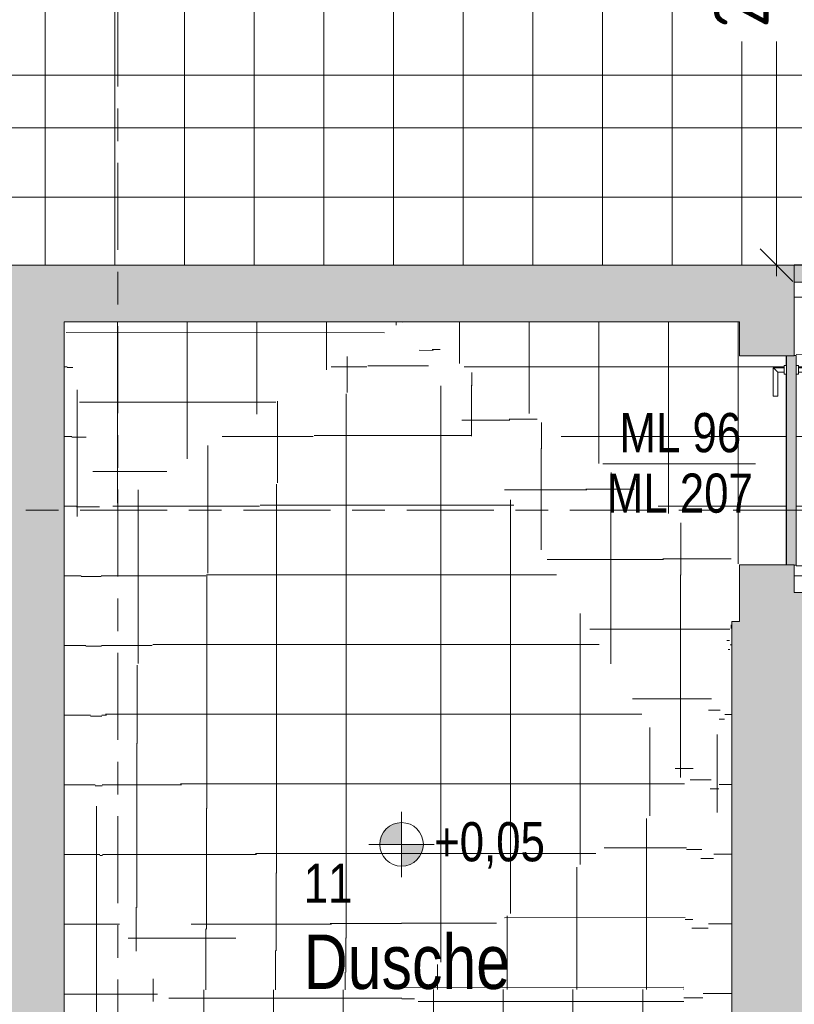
# Model space of a CAD drawing. Header units: metres. Extents: x 2 to 165, y -54 to 869.
# Tile 39 of 106: x 49.18 to 52.73, y -18.29 to -13.77. Entities that reach past the tile are written whole.
import ezdxf

# ---------------------------------------------------------------- set-up
doc = ezdxf.new("R2010")
doc.units = ezdxf.units.M
doc.linetypes.add('_Rasterlinie_', pattern=[0.75, 0.4, -0.1, 0.15, -0.1])
for name, color, linetype, lineweight in [('A_Bem', 7, 'Continuous', 5), ('A_Bem-100', 7, 'Continuous', 5), ('A_Fassade', 113, 'Continuous', 5), ('A_Geschossdecken_Oberflächenschraffur', 7, 'Continuous', 5), ('A_Hoehenkoten', 124, 'Continuous', 5), ('A_Raster', 128, 'Continuous', 5), ('A_Raum-Txt', 16, 'Continuous', 5), ('A_Tuer', 128, 'Continuous', 5), ('A_Türen_Element', 128, 'Continuous', 5), ('A_Wand', 244, 'Continuous', 5), ('A_Wand_Schraff', 1, 'Continuous', 5), ('A_Öffnung', 128, 'Continuous', 5)]:
    doc.layers.add(name, color=color, linetype=linetype, lineweight=lineweight)
doc.styles.add('Arial', font='arial.ttf', dxfattribs={"width": 0.8, "height": 0.18})
doc.styles.add('Arial_B', font='txt', dxfattribs={"width": 0.8, "height": 0.25})
doc.styles.add('ISOCPEUR', font='isocpeur.ttf', dxfattribs={"width": 0.8, "height": 0.25})
doc.dimstyles.new('BLB-Standard_2_5_Aussen_maskiert_1', dxfattribs={"dimscale": 0.3048, "dimtxt": 0.248995, "dimasz": 0.492126, "dimexe": 1.32874, "dimexo": 0.0625, "dimgap": 0.032808, "dimtad": 1, "dimrnd": 0.001, "dimzin": 0, "dimdsep": 46, "dimtxsty": 'ISOCPEUR', "dimblk1": 'OBLIQUE', "dimblk2": 'OBLIQUE', "dimsah": 1, "dimcen": 0.09, "dimdle": 0.164042, "dimazin": 0, "dimtfac": 1, "dimtdec": 4, "dimtix": 1, "dimtmove": 0, "dimatfit": 3, "dimfxl": 1.32874, "dimfxlon": 1, "dimtvp": 1, "dimtfill": 1, "dimtolj": 1, "dimtzin": 0, "dimarcsym": 2})
pattern_1 = [(0, (56.97275, -0.226), (0, 0.319), []), (90, (56.97275, -0.226), (-0.32, 2e-17), [])]
pattern_2 = [(0, (56.97275, 0.059), (0, 0.32), []), (90, (56.97275, 0.059), (-0.32, 2e-17), [])]
pattern_3 = [(359.965, (57.01075, 0.072), (0.0001955, 0.32), []), (90, (57.01075, 0.072), (-0.32, 2e-17), [])]
pattern_4 = [(0, (55.68875, 0), (0, 0.32), []), (90, (55.68875, 0), (-0.308, 2e-17), [])]
pattern_5 = [(0.013, (57.06175, -0.017), (-7.26e-05, 0.32), []), (90, (57.06175, -0.017), (-0.32, 2e-17), [])]
pattern_6 = [(359.976, (55.55975, -0.006), (0.000134, 0.32), []), (90, (55.55975, -0.006), (-0.306, 2e-17), [])]
pattern_7 = [(0.039, (57.07075, -0.059), (-0.000218, 0.32), []), (90, (57.07075, -0.059), (-0.32, 2e-17), [])]
pattern_8 = [(0, (57.07275, 0), (0, 0.32), []), (90, (57.07275, 0), (-0.32, 2e-17), [])]
pattern_9 = [(359.996, (57.07475, 0.004), (2.23e-05, 0.32), []), (90, (57.07475, 0.004), (-0.32, 2e-17), [])]
pattern_10 = [(0.003, (56.86975, 0.005), (-1.7e-05, 0.32), []), (90, (56.86975, 0.005), (-0.32, 2e-17), [])]
pattern_11 = [(359.944, (57.21275, 0.018), (0.000313, 0.32), []), (90, (57.21275, 0.018), (-0.318, 2e-17), [])]
pattern_12 = [(359.972, (56.83675, -0.037), (0.0001564, 0.32), []), (90, (56.83675, -0.037), (-0.32, 2e-17), [])]
pattern_13 = [(359.972, (57.08375, 0.023), (0.0001564, 0.32), []), (90, (57.08375, 0.023), (-0.32, 2e-17), [])]
pattern_14 = [(359.982, (56.84875, -0.024), (0.0001005, 0.32), []), (90, (56.84875, -0.024), (-0.32, 2e-17), [])]
pattern_15 = [(359.979, (56.98475, 0.106), (0.000117, 0.319), []), (90, (56.98475, 0.106), (-0.32, 2e-17), [])]
pattern_16 = [(0, (57.07975, 0), (0, 0.32), []), (90, (57.07975, 0), (-0.32, 2e-17), [])]
pattern_17 = [(359.96, (57.01275, 0.075), (0.0002234, 0.32), []), (90, (57.01275, 0.075), (-0.32, 2e-17), [])]
pattern_18 = [(0, (56.95475, 0), (0, 0.32), []), (90, (56.95475, 0), (-0.32, 2e-17), [])]
pattern_19 = [(0, (56.85575, 0), (0, 0.32), []), (90, (56.85575, 0), (-0.32, 2e-17), [])]
pattern_20 = [(0.028, (56.85475, 0.033), (-0.0001564, 0.32), []), (90, (56.85475, 0.033), (-0.32, 2e-17), [])]
pattern_21 = [(0.081, (57.37075, -0.011), (-0.0004524, 0.3199997), []), (90, (57.37075, -0.011), (-0.312, 2e-17), [])]
pattern_22 = [(359.992, (57.25475, 0.002), (4.47e-05, 0.32), []), (90, (57.25475, 0.002), (-0.317, 2e-17), [])]
pattern_23 = [(0, (57.12575, 0), (0, 0.32), []), (90, (57.12575, 0), (-0.319, 2e-17), [])]
pattern_24 = [(0, (56.97275, 0), (0, 0.32), []), (90, (56.97275, 0), (-0.32, 2e-17), [])]

# ---------------------------------------------------------------- blocks, each defined once
blk = doc.blocks.new('TU DF 1 - Stahl-Eckzarge flächenbündig - DL - 940 x 2060-8580549-AB- E0-  OK FFB')
at = {"layer": 'A_Tuer', "lineweight": 9}
blk.add_hatch(color=253, dxfattribs=at).paths.add_polyline_path([(0.481, 0.135), (-0.481, 0.135), (-0.48, 0.09), (0.48, 0.09), (0.481, 0.125)], flags=0)
at = {"layer": 'A_Tuer', "color": 250, "lineweight": 9}
for p, q in [((-0.425, 0.195), (-0.425, 0.145)), ((-0.295, 0.195), (-0.425, 0.195)), ((-0.425, 0.195), (-0.425, 0.145)), ((-0.295, 0.195), (-0.425, 0.195)), ((-0.295, 0.195), (-0.295, 0.175)), ((-0.295, 0.195), (-0.295, 0.175)), ((-0.435, 0.145), (-0.435, 0.135)), ((-0.435, 0.145), (-0.395, 0.145)), ((-0.405, 0.145), (-0.405, 0.175)), ((-0.405, 0.175), (-0.295, 0.175)), ((-0.405, 0.145), (-0.405, 0.175)), ((-0.405, 0.175), (-0.295, 0.175)), ((-0.395, 0.135), (-0.395, 0.145)), ((-0.435, 0.09), (-0.435, 0.08)), ((-0.395, 0.08), (-0.435, 0.08)), ((-0.425, 0.08), (-0.425, 0.03)), ((-0.425, 0.08), (-0.425, 0.03)), ((-0.405, 0.05), (-0.405, 0.08)), ((-0.405, 0.05), (-0.405, 0.08)), ((-0.295, 0.05), (-0.405, 0.05)), ((-0.295, 0.05), (-0.405, 0.05)), ((-0.395, 0.08), (-0.395, 0.09)), ((-0.295, 0.05), (-0.295, 0.03)), ((-0.295, 0.05), (-0.295, 0.03)), ((-0.425, 0.03), (-0.295, 0.03)), ((-0.425, 0.03), (-0.295, 0.03))]:
    blk.add_line(p, q, dxfattribs=at)
for points in [[(-0.405, 0.175), (-0.405, 0.175), (-0.4052, 0.1752), (-0.4057, 0.1757), (-0.4063, 0.1763), (-0.4069, 0.1769), (-0.4075, 0.1775), (-0.4081, 0.1781), (-0.4089, 0.1789), (-0.4098, 0.1798), (-0.4106, 0.1806), (-0.4112, 0.1812), (-0.4118, 0.1818), (-0.4124, 0.1824), (-0.413, 0.183), (-0.4137, 0.1837), (-0.4143, 0.1843), (-0.415, 0.185), (-0.4157, 0.1857), (-0.4163, 0.1863), (-0.417, 0.187), (-0.4176, 0.1876), (-0.4182, 0.1882), (-0.4188, 0.1888), (-0.4194, 0.1894), (-0.42, 0.19), (-0.4206, 0.1906), (-0.4213, 0.1913), (-0.4219, 0.1919), (-0.4225, 0.1925), (-0.4231, 0.1931), (-0.4237, 0.1937), (-0.4243, 0.1943), (-0.4248, 0.1948), (-0.425, 0.195), (-0.425, 0.195)], [(-0.405, 0.175), (-0.405, 0.175), (-0.4052, 0.1752), (-0.4057, 0.1757), (-0.4063, 0.1763), (-0.4069, 0.1769), (-0.4075, 0.1775), (-0.4081, 0.1781), (-0.4089, 0.1789), (-0.4098, 0.1798), (-0.4106, 0.1806), (-0.4112, 0.1812), (-0.4118, 0.1818), (-0.4124, 0.1824), (-0.413, 0.183), (-0.4137, 0.1837), (-0.4143, 0.1843), (-0.415, 0.185), (-0.4157, 0.1857), (-0.4163, 0.1863), (-0.417, 0.187), (-0.4176, 0.1876), (-0.4182, 0.1882), (-0.4188, 0.1888), (-0.4194, 0.1894), (-0.42, 0.19), (-0.4206, 0.1906), (-0.4213, 0.1913), (-0.4219, 0.1919), (-0.4225, 0.1925), (-0.4231, 0.1931), (-0.4237, 0.1937), (-0.4243, 0.1943), (-0.4248, 0.1948), (-0.425, 0.195), (-0.425, 0.195)], [(-0.425, 0.03), (-0.425, 0.03), (-0.4248, 0.0302), (-0.4243, 0.0307), (-0.4237, 0.0313), (-0.4231, 0.0319), (-0.4225, 0.0325), (-0.4219, 0.0331), (-0.4211, 0.0339), (-0.4202, 0.0348), (-0.4194, 0.0356), (-0.4188, 0.0362), (-0.4182, 0.0368), (-0.4176, 0.0374), (-0.417, 0.038), (-0.4163, 0.0387), (-0.4157, 0.0393), (-0.415, 0.04), (-0.4143, 0.0407), (-0.4137, 0.0413), (-0.413, 0.042), (-0.4124, 0.0426), (-0.4118, 0.0432), (-0.4112, 0.0438), (-0.4106, 0.0444), (-0.41, 0.045), (-0.4094, 0.0456), (-0.4087, 0.0463), (-0.4081, 0.0469), (-0.4075, 0.0475), (-0.4069, 0.0481), (-0.4063, 0.0487), (-0.4057, 0.0493), (-0.4052, 0.0498), (-0.405, 0.05), (-0.405, 0.05)], [(-0.425, 0.03), (-0.425, 0.03), (-0.4248, 0.0302), (-0.4243, 0.0307), (-0.4237, 0.0313), (-0.4231, 0.0319), (-0.4225, 0.0325), (-0.4219, 0.0331), (-0.4211, 0.0339), (-0.4202, 0.0348), (-0.4194, 0.0356), (-0.4188, 0.0362), (-0.4182, 0.0368), (-0.4176, 0.0374), (-0.417, 0.038), (-0.4163, 0.0387), (-0.4157, 0.0393), (-0.415, 0.04), (-0.4143, 0.0407), (-0.4137, 0.0413), (-0.413, 0.042), (-0.4124, 0.0426), (-0.4118, 0.0432), (-0.4112, 0.0438), (-0.4106, 0.0444), (-0.41, 0.045), (-0.4094, 0.0456), (-0.4087, 0.0463), (-0.4081, 0.0469), (-0.4075, 0.0475), (-0.4069, 0.0481), (-0.4063, 0.0487), (-0.4057, 0.0493), (-0.4052, 0.0498), (-0.405, 0.05), (-0.405, 0.05)]]:
    blk.add_open_spline(points, degree=3, knots=[0, 0, 0, 0, 0.083333, 0.125, 0.166667, 0.208333, 0.229167, 0.25, 0.291667, 0.333333, 0.354167, 0.375, 0.395833, 0.416667, 0.4375, 0.458333, 0.479167, 0.5, 0.520833, 0.541667, 0.5625, 0.583333, 0.604167, 0.625, 0.645833, 0.666667, 0.6875, 0.708333, 0.75, 0.770833, 0.791667, 0.833333, 0.875, 0.916667, 1, 1, 1, 1], dxfattribs=at)
at = {"layer": 'A_Türen_Element', "color": 250, "lineweight": 9}
for p, q in [((-0.481, 0.135), (0.481, 0.135)), ((-0.481, 0.125), (-0.481, 0.135)), ((0.481, 0.135), (0.481, 0.125)), ((0.48, 0.09), (-0.48, 0.09))]:
    blk.add_line(p, q, dxfattribs=at)
at = {"layer": 'A_Öffnung', "color": 250, "lineweight": 9}
blk.add_line((0.485, 0.135), (0.485, 1.105), dxfattribs=at)
blk.add_arc((0.485, 0.135), 0.97, 90, 180, dxfattribs=at)
blk = doc.blocks.new('Rectangular Mullion - 80mm x 80mm-8070316-AB- E0-  OK FFB')
at = {"layer": 'A_Fassade', "lineweight": 9}
blk.add_hatch(color=253, dxfattribs=at).paths.add_polyline_path([(-0.08, 0.0675), (-0.08, -0.0125), (0, -0.0125), (0, 0.0675)], flags=0)
at = {"layer": 'A_Fassade', "color": 250, "lineweight": 9}
for p, q in [((0, 0.0675), (-0.08, 0.0675)), ((-0.08, 0.0675), (-0.08, -0.0125)), ((0, -0.0125), (0, 0.0675)), ((-0.08, -0.0125), (0, -0.0125))]:
    blk.add_line(p, q, dxfattribs=at)
blk = doc.blocks.new('Beschriftung Türen DL oder ML - Durchgangslichte mit Kennzeichen-6113498-AB- E0-  OK FFB')
at = {"layer": 'A_Tuer'}
blk.add_line((0, 0.003493), (0, -0.003507), dxfattribs=at)
blk = doc.blocks.new('Höhenkoten - Kreuz gefüllt-6114407-AB- E0-  OK FFB')
at = {"layer": 'A_Hoehenkoten'}
h = blk.add_hatch(color=256, dxfattribs=at)
edge = h.paths.add_edge_path(flags=0)
edge.add_line((0.001, 0.0014), (0, 0.0014))
edge.add_line((0, 0.0014), (0, 0.0024))
edge.add_arc((0, 0.0014), 0.001, 0, 90, ccw=False)
h = blk.add_hatch(color=256, dxfattribs=at)
edge = h.paths.add_edge_path(flags=0)
edge.add_line((-0.001, 0.0014), (0, 0.0014))
edge.add_line((0, 0.0014), (0, 0.0004))
edge.add_arc((0, 0.0014), 0.001, 180, 270, ccw=False)
for p, q in [((0, 0.0029), (0, -0.0001)), ((0, 0.0014), (0, 0.0024)), ((0, 0.0024), (0, 0.0014)), ((0, 0.0024), (0, 0.0014)), ((0, 0.0014), (0, 0.0024)), ((-0.0015, 0.0014), (0.0015, 0.0014)), ((-0.001, 0.0014), (0, 0.0014)), ((0, 0.0014), (-0.001, 0.0014)), ((0, 0.0014), (-0.001, 0.0014)), ((-0.001, 0.0014), (0, 0.0014)), ((0.001, 0.0014), (0, 0.0014)), ((0, 0.0014), (0, 0.0004)), ((0, 0.0004), (0, 0.0014)), ((0, 0.0014), (0.001, 0.0014)), ((0, 0.0014), (0.001, 0.0014)), ((0.001, 0.0014), (0, 0.0014)), ((0, 0.0014), (0, 0.0004)), ((0, 0.0004), (0, 0.0014))]:
    blk.add_line(p, q, dxfattribs=at)
for start, end in [(90, 180), (90, 180), (360, 90), (360, 90), (180, 270), (180, 270), (270, 0), (270, 360)]:
    blk.add_arc((0, 0.0014), 0.001, start, end, dxfattribs=at)
blk = doc.blocks.new('DIMBLOCK160-AB- E0-  OK FFB')
at = {"layer": 'A_Bem-100', "lineweight": 9}
for p, q in [((52.6516, -12.1806), (52.5766, -12.1056)), ((52.6516, -12.1806), (52.7266, -12.2556)), ((52.6516, -14.8934), (52.5766, -14.8184)), ((52.6516, -14.8934), (52.7266, -14.9684))]:
    blk.add_line(p, q, dxfattribs=at)
at = {"layer": 'A_Bem-100'}
for p, q in [((53.0566, -12.1806), (52.2466, -12.1806)), ((52.6516, -12.1806), (52.6516, -14.9434)), ((52.6516, -12.1806), (53.0566, -12.1806)), ((53.0566, -14.8934), (52.2466, -14.8934)), ((52.6516, -14.8934), (53.0566, -14.8934))]:
    blk.add_line(p, q, dxfattribs=at)
at = {"layer": 'A_Bem-100', "color": 0, "insert": (52.315, -13.8022), "char_height": 0.25, "width": 0.63639, "attachment_point": 1, "rotation": 90, "line_spacing_factor": 1.149209, "style": 'ISOCPEUR', "bg_fill": 3, "box_fill_scale": 1.25, "bg_fill_color": 256, "bg_fill_true_color": 13158600, "bg_fill_transparency": 0}
blk.add_mtext('2,71\\A2\\H0.5x;\\S3^  ;\\H2x;', dxfattribs=at)
blk = doc.blocks.new('_Oblique')
at = {"color": 0, "linetype": 'ByBlock', "lineweight": -2}
blk.add_line((-0.5, -0.5), (0.5, 0.5), dxfattribs=at)

msp = doc.modelspace()

# ---------------------------------------------------------------- hatches: boundary and pattern name
at = {"layer": 'A_Geschossdecken_Oberflächenschraffur'}
h = msp.add_hatch(dxfattribs=at)
h.set_pattern_fill('FP_16', color=256, style=0, pattern_type=2)
h.set_pattern_definition(pattern_2)
h.paths.add_polyline_path([(49.605, -14.082), (49.6044, -12.1806), (45.6141, -12.1806), (45.5953, -14.082), (49.6044, -14.082)], flags=0)
h = msp.add_hatch(dxfattribs=at)
h.set_pattern_fill('FP_16', color=256, style=0, pattern_type=2)
h.set_pattern_definition(pattern_2)
h.paths.add_polyline_path([(49.605, -14.082), (49.6044, -12.1806), (45.6141, -12.1806), (45.5953, -14.082), (49.6044, -14.082)], flags=0)
h = msp.add_hatch(dxfattribs=at)
h.set_pattern_fill('FP_16', color=256, style=0, pattern_type=2)
h.set_pattern_definition(pattern_2)
h.paths.add_polyline_path([(53.6147, -14.082), (53.6241, -12.1806), (49.6044, -12.1806), (49.605, -14.082), (52.7321, -14.082)], flags=0)
h = msp.add_hatch(dxfattribs=at)
h.set_pattern_fill('FP_16', color=256, style=0, pattern_type=2)
h.set_pattern_definition(pattern_2)
h.paths.add_polyline_path([(53.6147, -14.082), (53.6241, -12.1806), (49.6044, -12.1806), (49.605, -14.082), (52.7321, -14.082)], flags=0)
h = msp.add_hatch(dxfattribs=at)
h.set_pattern_fill('FP_15', color=256, style=0, pattern_type=2)
h.set_pattern_definition(pattern_1)
h.paths.add_polyline_path([(49.6044, -14.8934), (49.6044, -14.082), (45.5953, -14.082), (45.5947, -14.8909), (47.1201, -14.8909), (47.1201, -14.8934), (48.0401, -14.8934), (48.0401, -14.8909), (48.9801, -14.8909), (48.9801, -14.8934), (49.3801, -14.8934)], flags=0)
h = msp.add_hatch(dxfattribs=at)
h.set_pattern_fill('FP_15', color=256, style=0, pattern_type=2)
h.set_pattern_definition(pattern_1)
h.paths.add_polyline_path([(49.6044, -14.8934), (49.6044, -14.082), (45.5953, -14.082), (45.5947, -14.8909), (47.1201, -14.8909), (47.1201, -14.8934), (48.0401, -14.8934), (48.0401, -14.8909), (48.9801, -14.8909), (48.9801, -14.8934), (49.3801, -14.8934)], flags=0)
h = msp.add_hatch(dxfattribs=at)
h.set_pattern_fill('FP_35', color=256, style=0, pattern_type=2)
h.set_pattern_definition(pattern_1)
h.paths.add_polyline_path([(51.902, -14.8934), (52.7321, -14.8934), (52.7321, -14.8909), (52.7349, -14.8909), (53.6147, -14.082), (49.605, -14.082), (49.6044, -14.8934), (49.6568, -14.8934)], flags=0)
h = msp.add_hatch(dxfattribs=at)
h.set_pattern_fill('FP_35', color=256, style=0, pattern_type=2)
h.set_pattern_definition(pattern_1)
h.paths.add_polyline_path([(51.902, -14.8934), (52.7321, -14.8934), (52.7321, -14.8909), (52.7349, -14.8909), (53.6147, -14.082), (49.605, -14.082), (49.6044, -14.8934), (49.6568, -14.8934)], flags=0)
h = msp.add_hatch(dxfattribs=at)
h.set_pattern_fill('FP_4', color=9, style=0, pattern_type=2)
h.set_pattern_definition(pattern_24)
h.paths.add_polyline_path([(54.7421, -16.6118), (54.7871, -16.6118), (54.7871, -16.3968), (56.436, -16.3968), (56.436, -16.3172), (56.4778, -16.3172), (56.4778, -15.4122), (56.436, -15.4122), (56.436, -14.9709), (52.7321, -14.9709), (52.7321, -15.3079), (52.7421, -15.3089), (52.7421, -15.3539), (52.7521, -15.3545), (52.7521, -15.3639), (52.8021, -15.3642), (52.8018, -15.4939), (52.7821, -15.4939), (52.7821, -15.3839), (52.7521, -15.3839), (52.7521, -15.3939), (52.7421, -15.3939), (52.7421, -16.2699), (52.7321, -16.2699), (52.7321, -16.3968), (53.8271, -16.3968), (53.8271, -16.6118), (54.7021, -16.6118), (54.7028, -16.6018), (54.7121, -16.6017), (54.7121, -16.5718), (54.6021, -16.5715), (54.6021, -16.5518), (54.7321, -16.5522), (54.7321, -16.6018), (54.7421, -16.6018)], flags=0)
h = msp.add_hatch(dxfattribs=at)
h.set_pattern_fill('FP_4', color=9, style=0, pattern_type=2)
h.set_pattern_definition(pattern_24)
h.paths.add_polyline_path([(54.7421, -16.6118), (54.7871, -16.6118), (54.7871, -16.3968), (56.436, -16.3968), (56.436, -16.3172), (56.4778, -16.3172), (56.4778, -15.4122), (56.436, -15.4122), (56.436, -14.9709), (52.7321, -14.9709), (52.7321, -15.3079), (52.7421, -15.3089), (52.7421, -15.3539), (52.7521, -15.3545), (52.7521, -15.3639), (52.8021, -15.3642), (52.8018, -15.4939), (52.7821, -15.4939), (52.7821, -15.3839), (52.7521, -15.3839), (52.7521, -15.3939), (52.7421, -15.3939), (52.7421, -16.2699), (52.7321, -16.2699), (52.7321, -16.3968), (53.8271, -16.3968), (53.8271, -16.6118), (54.7021, -16.6118), (54.7028, -16.6018), (54.7121, -16.6017), (54.7121, -16.5718), (54.6021, -16.5715), (54.6021, -16.5518), (54.7321, -16.5522), (54.7321, -16.6018), (54.7421, -16.6018)], flags=0)
h = msp.add_hatch(dxfattribs=at)
h.set_pattern_fill('FP_144', color=9, style=0, pattern_type=2)
h.set_pattern_definition(pattern_4)
h.paths.add_polyline_path([(49.3801, -21.2383), (49.5568, -18.6706), (49.5568, -17.7938), (49.3801, -15.1534), (49.3801, -21.2357)], flags=0)
h = msp.add_hatch(dxfattribs=at)
h.set_pattern_fill('FP_144', color=9, style=0, pattern_type=2)
h.set_pattern_definition(pattern_4)
h.paths.add_polyline_path([(49.3801, -21.2383), (49.5568, -18.6706), (49.5568, -17.7938), (49.3801, -15.1534), (49.3801, -21.2357)], flags=0)
h = msp.add_hatch(dxfattribs=at)
h.set_pattern_fill('FP_152', color=9, style=0, pattern_type=2)
h.set_pattern_definition(pattern_6)
h.paths.add_polyline_path([(49.5568, -17.7938), (49.5488, -16.0347), (49.3801, -15.1534), (49.5529, -17.7353)], flags=0)
h = msp.add_hatch(dxfattribs=at)
h.set_pattern_fill('FP_152', color=9, style=0, pattern_type=2)
h.set_pattern_definition(pattern_6)
h.paths.add_polyline_path([(49.5568, -17.7938), (49.5488, -16.0347), (49.3801, -15.1534), (49.5529, -17.7353)], flags=0)
h = msp.add_hatch(dxfattribs=at)
h.set_pattern_fill('FP_171', color=9, style=0, pattern_type=2)
h.set_pattern_definition(pattern_15)
h.paths.add_polyline_path([(49.5488, -16.0347), (50.9297, -15.1534), (49.3801, -15.1534), (49.5381, -15.9789)], flags=0)
h = msp.add_hatch(dxfattribs=at)
h.set_pattern_fill('FP_171', color=9, style=0, pattern_type=2)
h.set_pattern_definition(pattern_15)
h.paths.add_polyline_path([(49.5488, -16.0347), (50.9297, -15.1534), (49.3801, -15.1534), (49.5381, -15.9789)], flags=0)
h = msp.add_hatch(dxfattribs=at)
h.set_pattern_fill('FP_172', color=9, style=0, pattern_type=2)
h.set_pattern_definition(pattern_16)
h.paths.add_polyline_path([(49.5529, -16.9394), (50.9297, -15.1534), (49.5488, -16.0347)], flags=0)
h = msp.add_hatch(dxfattribs=at)
h.set_pattern_fill('FP_172', color=9, style=0, pattern_type=2)
h.set_pattern_definition(pattern_16)
h.paths.add_polyline_path([(49.5529, -16.9394), (50.9297, -15.1534), (49.5488, -16.0347)], flags=0)
h = msp.add_hatch(dxfattribs=at)
h.set_pattern_fill('FP_155', color=9, style=0, pattern_type=2)
h.set_pattern_definition(pattern_9)
h.paths.add_polyline_path([(50.9297, -18.2199), (50.9297, -15.1534), (49.5529, -16.9394), (50.4715, -17.7938)], flags=0)
h = msp.add_hatch(dxfattribs=at)
h.set_pattern_fill('FP_155', color=9, style=0, pattern_type=2)
h.set_pattern_definition(pattern_9)
h.paths.add_polyline_path([(50.9297, -18.2199), (50.9297, -15.1534), (49.5529, -16.9394), (50.4715, -17.7938)], flags=0)
h = msp.add_hatch(dxfattribs=at)
h.set_pattern_fill('FP_143', color=9, style=0, pattern_type=2)
h.set_pattern_definition(pattern_3)
h.paths.add_polyline_path([(52.2443, -17.3009), (52.4471, -16.5293), (50.9297, -15.1534), (52.2438, -17.3)], flags=0)
h = msp.add_hatch(dxfattribs=at)
h.set_pattern_fill('FP_143', color=9, style=0, pattern_type=2)
h.set_pattern_definition(pattern_3)
h.paths.add_polyline_path([(52.2443, -17.3009), (52.4471, -16.5293), (50.9297, -15.1534), (52.2438, -17.3)], flags=0)
h = msp.add_hatch(dxfattribs=at)
h.set_pattern_fill('FP_156', color=9, style=0, pattern_type=2)
h.set_pattern_definition(pattern_10)
h.paths.add_polyline_path([(50.9297, -18.2199), (52.2438, -17.3), (50.9297, -15.1534), (50.9297, -17.4024)], flags=0)
h = msp.add_hatch(dxfattribs=at)
h.set_pattern_fill('FP_156', color=9, style=0, pattern_type=2)
h.set_pattern_definition(pattern_10)
h.paths.add_polyline_path([(50.9297, -18.2199), (52.2438, -17.3), (50.9297, -15.1534), (50.9297, -17.4024)], flags=0)
h = msp.add_hatch(dxfattribs=at)
h.set_pattern_fill('FP_173', color=9, style=0, pattern_type=2)
h.set_pattern_definition(pattern_17)
h.paths.add_polyline_path([(52.4471, -16.5293), (52.4821, -16.2689), (50.9297, -15.1534), (52.4095, -16.4952)], flags=0)
h = msp.add_hatch(dxfattribs=at)
h.set_pattern_fill('FP_173', color=9, style=0, pattern_type=2)
h.set_pattern_definition(pattern_17)
h.paths.add_polyline_path([(52.4471, -16.5293), (52.4821, -16.2689), (50.9297, -15.1534), (52.4095, -16.4952)], flags=0)
h = msp.add_hatch(dxfattribs=at)
h.set_pattern_fill('FP_174', color=9, style=0, pattern_type=2)
h.set_pattern_definition(pattern_18)
h.paths.add_polyline_path([(52.4821, -16.2689), (52.4821, -15.1534), (50.9297, -15.1534), (52.0785, -15.9789)], flags=0)
h = msp.add_hatch(dxfattribs=at)
h.set_pattern_fill('FP_174', color=9, style=0, pattern_type=2)
h.set_pattern_definition(pattern_18)
h.paths.add_polyline_path([(52.4821, -16.2689), (52.4821, -15.1534), (50.9297, -15.1534), (52.0785, -15.9789)], flags=0)
h = msp.add_hatch(dxfattribs=at)
h.set_pattern_fill('FP_175', color=9, style=0, pattern_type=2)
h.set_pattern_definition(pattern_19)
h.paths.add_polyline_path([(52.6971, -16.2689), (52.6971, -15.3939), (52.6871, -15.3932), (52.6871, -15.3839), (52.6571, -15.3839), (52.6568, -15.4939), (52.6371, -15.4939), (52.6375, -15.3639), (52.6871, -15.3639), (52.6871, -15.3539), (52.6971, -15.3539), (52.6971, -15.3089), (52.4821, -15.3089), (52.4821, -16.2689)], flags=0)
h = msp.add_hatch(dxfattribs=at)
h.set_pattern_fill('FP_175', color=9, style=0, pattern_type=2)
h.set_pattern_definition(pattern_19)
h.paths.add_polyline_path([(52.6971, -16.2689), (52.6971, -15.3939), (52.6871, -15.3932), (52.6871, -15.3839), (52.6571, -15.3839), (52.6568, -15.4939), (52.6371, -15.4939), (52.6375, -15.3639), (52.6871, -15.3639), (52.6871, -15.3539), (52.6971, -15.3539), (52.6971, -15.3089), (52.4821, -15.3089), (52.4821, -16.2689)], flags=0)
h = msp.add_hatch(dxfattribs=at)
h.set_pattern_fill('FP_157', color=9, style=0, pattern_type=2)
h.set_pattern_definition(pattern_11)
h.paths.add_polyline_path([(52.2252, -18.2187), (52.4471, -16.5293), (52.2443, -17.3009), (52.2422, -17.4024)], flags=0)
h = msp.add_hatch(dxfattribs=at)
h.set_pattern_fill('FP_157', color=9, style=0, pattern_type=2)
h.set_pattern_definition(pattern_11)
h.paths.add_polyline_path([(52.2252, -18.2187), (52.4471, -16.5293), (52.2443, -17.3009), (52.2422, -17.4024)], flags=0)
h = msp.add_hatch(dxfattribs=at)
h.set_pattern_fill('FP_177', color=9, style=0, pattern_type=2)
h.set_pattern_definition(pattern_21)
h.paths.add_polyline_path([(52.2438, -19.1449), (52.4471, -16.5293), (52.2253, -18.2199)], flags=0)
h = msp.add_hatch(dxfattribs=at)
h.set_pattern_fill('FP_177', color=9, style=0, pattern_type=2)
h.set_pattern_definition(pattern_21)
h.paths.add_polyline_path([(52.2438, -19.1449), (52.4471, -16.5293), (52.2253, -18.2199)], flags=0)
h = msp.add_hatch(dxfattribs=at)
h.set_pattern_fill('FP_178', color=9, style=0, pattern_type=2)
h.set_pattern_definition(pattern_22)
h.paths.add_polyline_path([(52.4471, -21.2292), (52.4471, -20.3193), (52.3584, -20.3193), (52.447, -21.2282)], flags=0)
h.paths.add_polyline_path([(52.4471, -20.2493), (52.4471, -19.3108), (52.2598, -19.3086), (52.3515, -20.2493)], flags=0)
h.paths.add_polyline_path([(52.4471, -19.2408), (52.4471, -16.5293), (52.2438, -19.1449), (52.2529, -19.2385)], flags=0)
h = msp.add_hatch(dxfattribs=at)
h.set_pattern_fill('FP_178', color=9, style=0, pattern_type=2)
h.set_pattern_definition(pattern_22)
h.paths.add_polyline_path([(52.4471, -21.2292), (52.4471, -20.3193), (52.3584, -20.3193), (52.447, -21.2282)], flags=0)
h.paths.add_polyline_path([(52.4471, -20.2493), (52.4471, -19.3108), (52.2598, -19.3086), (52.3515, -20.2493)], flags=0)
h.paths.add_polyline_path([(52.4471, -19.2408), (52.4471, -16.5293), (52.2438, -19.1449), (52.2529, -19.2385)], flags=0)
h = msp.add_hatch(dxfattribs=at)
h.set_pattern_fill('FP_154', color=9, style=0, pattern_type=2)
h.set_pattern_definition(pattern_8)
h.paths.add_polyline_path([(50.9297, -18.2199), (49.5529, -16.9394), (49.5568, -17.7938), (49.9907, -17.9285)], flags=0)
h = msp.add_hatch(dxfattribs=at)
h.set_pattern_fill('FP_154', color=9, style=0, pattern_type=2)
h.set_pattern_definition(pattern_8)
h.paths.add_polyline_path([(50.9297, -18.2199), (49.5529, -16.9394), (49.5568, -17.7938), (49.9907, -17.9285)], flags=0)
h = msp.add_hatch(dxfattribs=at)
h.set_pattern_fill('FP_176', color=9, style=0, pattern_type=2)
h.set_pattern_definition(pattern_20)
h.paths.add_polyline_path([(50.9297, -18.2199), (52.2252, -18.2187), (52.2438, -17.3013), (50.9315, -18.2187)], flags=0)
h = msp.add_hatch(dxfattribs=at)
h.set_pattern_fill('FP_176', color=9, style=0, pattern_type=2)
h.set_pattern_definition(pattern_20)
h.paths.add_polyline_path([(50.9297, -18.2199), (52.2252, -18.2187), (52.2438, -17.3013), (50.9315, -18.2187)], flags=0)
h = msp.add_hatch(dxfattribs=at)
h.set_pattern_fill('FP_153', color=9, style=0, pattern_type=2)
h.set_pattern_definition(pattern_7)
h.paths.add_polyline_path([(49.8201, -18.2204), (50.9297, -18.2199), (49.5568, -17.7938), (49.8198, -18.2199)], flags=0)
h = msp.add_hatch(dxfattribs=at)
h.set_pattern_fill('FP_153', color=9, style=0, pattern_type=2)
h.set_pattern_definition(pattern_7)
h.paths.add_polyline_path([(49.8201, -18.2204), (50.9297, -18.2199), (49.5568, -17.7938), (49.8198, -18.2199)], flags=0)
h = msp.add_hatch(dxfattribs=at)
h.set_pattern_fill('FP_180', color=9, style=0, pattern_type=2)
h.set_pattern_definition(pattern_23)
h.paths.add_polyline_path([(49.5568, -18.6706), (49.8201, -18.2204), (49.5568, -17.7938)], flags=0)
h = msp.add_hatch(dxfattribs=at)
h.set_pattern_fill('FP_180', color=9, style=0, pattern_type=2)
h.set_pattern_definition(pattern_23)
h.paths.add_polyline_path([(49.5568, -18.6706), (49.8201, -18.2204), (49.5568, -17.7938)], flags=0)
h = msp.add_hatch(dxfattribs=at)
h.set_pattern_fill('FP_166', color=9, style=0, pattern_type=2)
h.set_pattern_definition(pattern_13)
h.paths.add_polyline_path([(50.9491, -19.2946), (49.8201, -18.2204), (49.5568, -18.6706), (49.7296, -18.7481)], flags=0)
h = msp.add_hatch(dxfattribs=at)
h.set_pattern_fill('FP_166', color=9, style=0, pattern_type=2)
h.set_pattern_definition(pattern_13)
h.paths.add_polyline_path([(50.9491, -19.2946), (49.8201, -18.2204), (49.5568, -18.6706), (49.7296, -18.7481)], flags=0)
h = msp.add_hatch(dxfattribs=at)
h.set_pattern_fill('FP_145', color=9, style=0, pattern_type=2)
h.set_pattern_definition(pattern_5)
h.paths.add_polyline_path([(50.9491, -19.2946), (50.9297, -18.2199), (49.8201, -18.2204), (50.8161, -19.168)], flags=0)
h = msp.add_hatch(dxfattribs=at)
h.set_pattern_fill('FP_145', color=9, style=0, pattern_type=2)
h.set_pattern_definition(pattern_5)
h.paths.add_polyline_path([(50.9491, -19.2946), (50.9297, -18.2199), (49.8201, -18.2204), (50.8161, -19.168)], flags=0)
h = msp.add_hatch(dxfattribs=at)
h.set_pattern_fill('FP_160', color=9, style=0, pattern_type=2)
h.set_pattern_definition(pattern_12)
h.paths.add_polyline_path([(52.2438, -19.1449), (52.2252, -18.2187), (50.9297, -18.2199), (52.2252, -19.1319)], flags=0)
h = msp.add_hatch(dxfattribs=at)
h.set_pattern_fill('FP_160', color=9, style=0, pattern_type=2)
h.set_pattern_definition(pattern_12)
h.paths.add_polyline_path([(52.2438, -19.1449), (52.2252, -18.2187), (50.9297, -18.2199), (52.2252, -19.1319)], flags=0)
h = msp.add_hatch(dxfattribs=at)
h.set_pattern_fill('FP_169', color=9, style=0, pattern_type=2)
h.set_pattern_definition(pattern_14)
h.paths.add_polyline_path([(50.9491, -19.2946), (51.4371, -19.2382), (51.4371, -19.2289), (51.5174, -19.2289), (52.2438, -19.1449), (50.9297, -18.2199)], flags=0)
h = msp.add_hatch(dxfattribs=at)
h.set_pattern_fill('FP_169', color=9, style=0, pattern_type=2)
h.set_pattern_definition(pattern_14)
h.paths.add_polyline_path([(50.9491, -19.2946), (51.4371, -19.2382), (51.4371, -19.2289), (51.5174, -19.2289), (52.2438, -19.1449), (50.9297, -18.2199)], flags=0)
at = {"layer": 'A_Wand_Schraff', "lineweight": 9}
for points in [[(52.4821, -15.1534), (52.7321, -15.1534), (52.7321, -14.8934), (48.9801, -14.8934), (48.9801, -15.0284), (49.3801, -15.0284), (49.3801, -15.1534), (51.902, -15.1534)], [(49.1751, -21.4009), (49.3801, -21.4009), (49.3801, -15.0284), (48.9801, -15.0284), (48.9801, -21.4009)], [(52.4471, -21.2292), (52.7971, -21.2282), (52.7971, -16.6468), (52.7321, -16.6468), (52.7321, -16.5293), (52.4471, -16.5293), (52.4471, -20.3193)]]:
    msp.add_hatch(color=253, dxfattribs=at).paths.add_polyline_path(points, flags=0)
h = msp.add_hatch(color=253, dxfattribs=at)
h.paths.add_polyline_path([(52.4821, -16.5293), (52.7321, -16.5293), (52.7321, -16.2689), (52.4821, -16.2689)], flags=0)
h.paths.add_polyline_path([(52.4821, -15.3089), (52.7321, -15.3089), (52.7321, -15.1534), (52.4821, -15.1534), (52.4821, -15.2671)], flags=0)
h = msp.add_hatch(color=253, dxfattribs=at)
h.paths.add_polyline_path([(56.4221, -16.6468), (56.4221, -16.3968), (54.7871, -16.3968), (54.7871, -16.6468), (56.3926, -16.6468)], flags=0)
h.paths.add_polyline_path([(53.8271, -16.6468), (53.8271, -16.3968), (52.7321, -16.3968), (52.7321, -16.6468), (52.7971, -16.6468)], flags=0)

# ---------------------------------------------------------------- linework, layer by layer
at = {"layer": 'A_Raster', "linetype": '_Rasterlinie_', "lineweight": 9}
for p, q in [((49.6267, -53.073), (49.6267, 37.0621)), ((88.1031, -16.0184), (15.5195, -16.0184))]:
    msp.add_line(p, q, dxfattribs=at)
at = {"layer": 'A_Wand', "color": 250, "lineweight": 9}
for p, q in [((52.7321, -14.8934), (48.9801, -14.8934)), ((52.7321, -15.3089), (52.7321, -14.8934)), ((49.3801, -15.1534), (52.4821, -15.1534)), ((49.3801, -21.2383), (49.3801, -15.1534)), ((52.4821, -15.1534), (52.4821, -15.3089)), ((52.4821, -15.3089), (52.7321, -15.3089)), ((52.7321, -16.2689), (52.4821, -16.2689)), ((52.4821, -16.2689), (52.4821, -16.5293)), ((52.7321, -16.3968), (52.7321, -16.2689)), ((53.8271, -16.3968), (52.7321, -16.3968)), ((52.4821, -16.5293), (52.4471, -16.5293)), ((52.4471, -16.5293), (52.4471, -19.2408))]:
    msp.add_line(p, q, dxfattribs=at)

# ---------------------------------------------------------------- block references
at = {"layer": 'A_Fassade', "color": 250, "lineweight": 9, "rotation": 180}
msp.add_blockref('Rectangular Mullion - 80mm x 80mm-8070316-AB- E0-  OK FFB', (52.7321, -14.9034), dxfattribs=at)
at = {"layer": 'A_Hoehenkoten', "extrusion": (0, 0, -1), "xscale": 99.99999999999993, "yscale": 99.99999999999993, "zscale": 99.99999999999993}
msp.add_blockref('Höhenkoten - Kreuz gefüllt-6114407-AB- E0-  OK FFB', (-50.9297, -17.6928), dxfattribs=at)
at = {"layer": 'A_Tuer', "color": 250, "lineweight": 9, "rotation": 269.9999999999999}
msp.add_blockref('TU DF 1 - Stahl-Eckzarge flächenbündig - DL - 940 x 2060-8580549-AB- E0-  OK FFB', (52.6071, -15.7889), dxfattribs=at)
at = {"layer": 'A_Tuer', "xscale": 99.99999999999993, "yscale": 99.99999999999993, "zscale": 99.99999999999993, "rotation": 270}
msp.add_blockref('Beschriftung Türen DL oder ML - Durchgangslichte mit Kennzeichen-6113498-AB- E0-  OK FFB', (52.2054, -15.8051), dxfattribs=at)

# ---------------------------------------------------------------- texts
at = {"layer": 'A_Hoehenkoten', "insert": (51.079, -17.4506), "char_height": 0.18, "width": 0.601593, "attachment_point": 1, "line_spacing_factor": 0.941778, "style": 'Arial'}
msp.add_mtext('+0,05', dxfattribs=at)
at = {"layer": 'A_Raum-Txt', "attachment_point": 1}
for s, insert, char_height, width, style in [('11', (50.4805, -17.6411), 0.18, 0.269367, 'Arial'), ('Dusche', (50.4805, -17.9666), 0.25, 1.212151, 'Arial_B')]:
    msp.add_mtext(s, dxfattribs=dict(at, insert=insert, char_height=char_height, width=width, style=style))
at = {"layer": 'A_Tuer', "char_height": 0.18, "attachment_point": 1, "style": 'Arial'}
for s, insert, width in [('ML 96', (51.9304, -15.572), 0.667004), ('ML 207', (51.8722, -15.8498), 0.801687)]:
    msp.add_mtext(s, dxfattribs=dict(at, insert=insert, width=width))

# ---------------------------------------------------------------- next in the draw order: dimensions: what is measured, and where the dimension line sits
at = {"layer": 'A_Bem'}
dim = msp.add_linear_dim(base=(52.6516, -14.8934), p1=(53.0566, -12.1806), p2=(53.0566, -14.8934), angle=90, text='\\A1;2,71\\Q;{\\A1;{\\H0.5x;\\S3^ ;}}', dimstyle='BLB-Standard_2_5_Aussen_maskiert_1', override={"dimpost": '<>', "dimfxl": 2.712821}, dxfattribs=at)
dim.commit()
dim.dimension.update_dxf_attribs({"geometry": 'DIMBLOCK160-AB- E0-  OK FFB', "text_midpoint": (52.4916, -13.537)})

doc.saveas('drawing.dxf')
